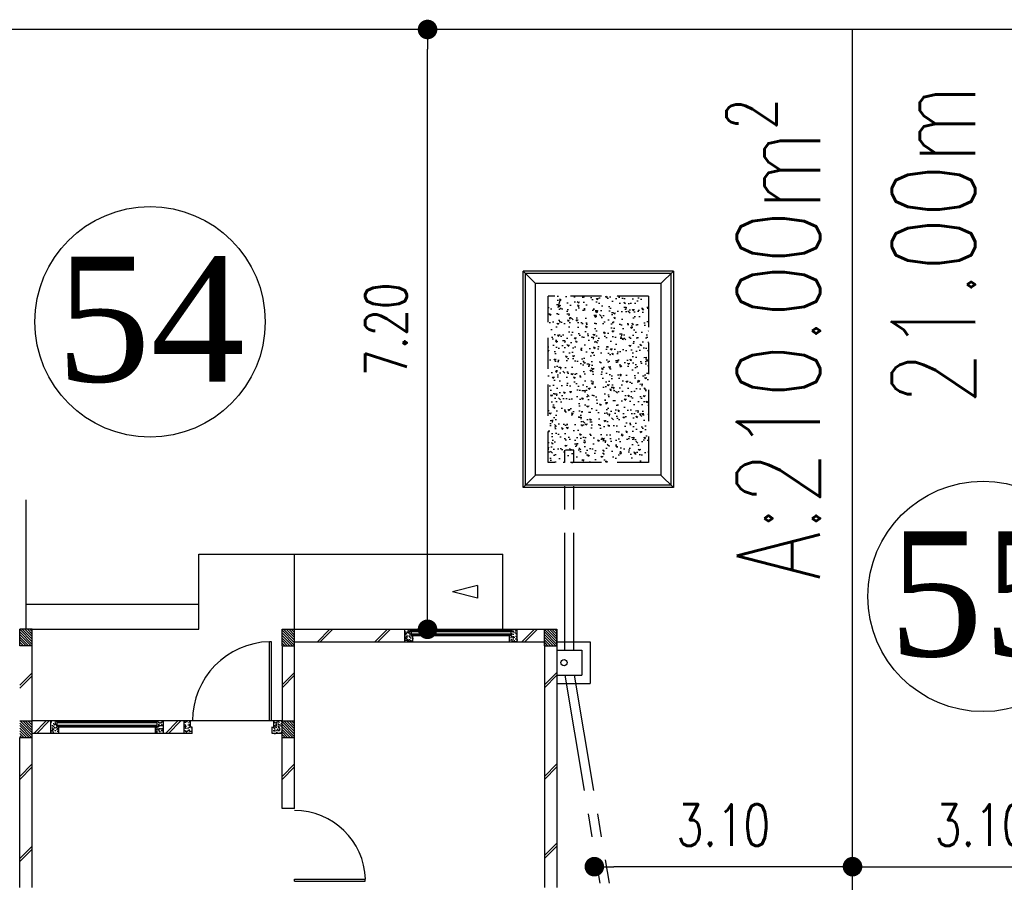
# Model space of a CAD drawing. Header units: millimetres. Extents: x 301 to 1479, y 491 to 1341.
# Tile 126 of 256: x 380 to 392, y 661 to 671. Entities that reach past the tile are written whole.
import ezdxf
from ezdxf.enums import TextEntityAlignment as Align

# ---------------------------------------------------------------- set-up
doc = ezdxf.new("R2010")
doc.units = ezdxf.units.MM
doc.header["$LTSCALE"] = 1.5
doc.header["$MEASUREMENT"] = 0
doc.linetypes.add('HIDDEN', pattern=[0.375, 0.25, -0.125])
doc.linetypes.add('PHANTOM2', pattern=[1.25, 0.625, -0.125, 0.125, -0.125, 0.125, -0.125])
for name, color, linetype in [('AP&SA', 254, 'HIDDEN'), ('Blk', 7, 'Continuous'), ('Block', 46, 'Continuous'), ('boundary', 3, 'Continuous'), ('Boundary Wall', 64, 'Continuous'), ('BWCN', 4, 'Continuous'), ('DIM', 6, 'Continuous'), ('DOOR', 3, 'Continuous'), ('Ele', 8, 'Continuous'), ('HATCH', 7, 'Continuous'), ('Hatch Aggregate', 252, 'Continuous'), ('Hatch Col. C1 GF Ext.', 84, 'Continuous'), ('Hatch Col. C3 GF', 10, 'Continuous'), ('Hatch Stub Col', 251, 'Continuous'), ('Kerb', 251, 'Continuous'), ('Paving Block', 251, 'Continuous'), ('PVC Pipe 110', 69, 'Continuous'), ('PVC RWP 75', 77, 'Continuous'), ('ROAD', 8, 'Continuous'), ('TEXT', 7, 'Continuous'), ('TXTAREA', 10, 'Continuous'), ('WINDOW', 1, 'Continuous')]:
    doc.layers.add(name, color=color, linetype=linetype)
doc.styles.add('RS1', font='romans.shx', dxfattribs={"width": 0.75, "height": 0.5})
doc.styles.add('RS2', font='romans.shx', dxfattribs={"width": 0.75, "height": 1})
doc.styles.add('times', font='times.ttf')
doc.dimstyles.new('Souillac5', dxfattribs={"dimscale": 0.5, "dimtxt": 0.5, "dimasz": 0.47, "dimexe": 0, "dimexo": 1, "dimgap": 0.5, "dimtad": 1, "dimzin": 0, "dimdsep": 46, "dimtxsty": 'RS1', "dimblk": 'DOT', "dimcen": 3, "dimse1": 1, "dimse2": 1, "dimclrd": 6, "dimclre": 6, "dimclrt": 7, "dimaunit": 1, "dimadec": 0, "dimazin": 0, "dimtfac": 1, "dimtofl": 0, "dimtmove": 1, "dimatfit": 3, "dimfxl": 1, "dimtolj": 1, "dimtzin": 0, "dimlwe": -1, "dimarcsym": 0})
pattern_1 = [(50, (388.26804, 127.90737), (0.071726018, -0.0062752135), [0.0075, -0.0825]), (355, (388.26804, 127.90737), (-0.013875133, 0.075219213), [0.006, -0.066]), (100.451444, (388.27402, 127.90685), (0.057850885, 0.068943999), [0.006374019, -0.070114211]), (46.1842, (388.26804, 127.92737), (0.106724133, -0.016551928), [0.01125, -0.12375]), (96.635635, (388.27693, 127.92599), (0.093466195, 0.09741186), [0.009561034, -0.105171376]), (351.184164, (388.26804, 127.92737), (0.093466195, 0.09741186), [0.009, -0.099]), (21, (388.27804, 127.92237), (0.059690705, -0.040261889), [0.0075, -0.0825]), (326, (388.27804, 127.92237), (0.024331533, 0.072515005), [0.006, -0.066]), (71.451445, (388.283015, 127.91902), (0.084022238, 0.032253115), [0.006374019, -0.070114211]), (37.5, (388.26804, 127.907373), (0.0012159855, 0.0332893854), [0, -0.0652, 0, -0.067, 0, -0.06625]), (7.5, (388.26804, 127.907373), (0.0263069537, 0.0394411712), [0, -0.0382, 0, -0.0637, 0, -0.02525]), (327.5, (388.24574, 127.907373), (0.0533822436, -0.0022554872), [0, -0.025, 0, -0.078, 0, -0.1035]), (317.5, (388.23574, 127.907373), (0.058318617, 0.010010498), [0, -0.0325, 0, -0.0518, 0, -0.0735])]
pattern_2 = [(50, (388.36804, 127.95737), (0.071726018, -0.0062752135), [0.0075, -0.0825]), (355, (388.36804, 127.95737), (-0.013875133, 0.075219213), [0.006, -0.066]), (100.451444, (388.37402, 127.95685), (0.057850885, 0.068943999), [0.006374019, -0.070114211]), (46.1842, (388.36804, 127.97737), (0.106724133, -0.016551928), [0.01125, -0.12375]), (96.635635, (388.37693, 127.97599), (0.093466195, 0.09741186), [0.009561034, -0.105171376]), (351.184164, (388.36804, 127.97737), (0.093466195, 0.09741186), [0.009, -0.099]), (21, (388.37804, 127.97237), (0.059690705, -0.040261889), [0.0075, -0.0825]), (326, (388.37804, 127.97237), (0.024331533, 0.072515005), [0.006, -0.066]), (71.451445, (388.383015, 127.96902), (0.084022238, 0.032253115), [0.006374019, -0.070114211]), (37.5, (388.36804, 127.957373), (0.0012159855, 0.0332893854), [0, -0.0652, 0, -0.067, 0, -0.06625]), (7.5, (388.36804, 127.957373), (0.0263069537, 0.0394411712), [0, -0.0382, 0, -0.0637, 0, -0.02525]), (327.5, (388.34574, 127.957373), (0.0533822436, -0.0022554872), [0, -0.025, 0, -0.078, 0, -0.1035]), (317.5, (388.33574, 127.957373), (0.058318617, 0.010010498), [0, -0.0325, 0, -0.0518, 0, -0.0735])]

# ---------------------------------------------------------------- blocks, each defined once
blk = doc.blocks.new('Dr1000')
at = {"layer": 'DOOR'}
for p, q in [((-50, 0), (-50, 950)), ((-25, 950), (-50, 950)), ((-25, 0), (-25, 950)), ((-25, 0), (-50, 0))]:
    blk.add_line(p, q, dxfattribs=at)
blk.add_arc((-24, 0), 951, 91.542, 179.9858, dxfattribs=at)
blk = doc.blocks.new('Dr900')
at = {"layer": 'DOOR'}
for p, q in [((-50, 0), (-50, 850)), ((-25, 850), (-50, 850)), ((-25, 0), (-25, 850)), ((-25, 0), (-50, 0))]:
    blk.add_line(p, q, dxfattribs=at)
blk.add_arc((-24, 0), 851, 91.728, 179.9822, dxfattribs=at)
blk = doc.blocks.new('SSSU-D2')
at = {"layer": 'HATCH'}
h = blk.add_hatch(dxfattribs=at)
h.set_pattern_fill('ANSI31', color=256, scale=0.175, angle=630)
h.set_pattern_definition([(315, (-162.234888, -4.168587), (0.0154679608, 0.0154679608), [])])
h.paths.add_polyline_path([(-3.15, 0), (-3.3, 0), (-3.3, -0.2), (-3.15, -0.2)])
h = blk.add_hatch(dxfattribs=at)
h.set_pattern_fill('ANSI31', color=256, scale=0.175, angle=630)
h.set_pattern_definition([(315, (-165.384888, -4.168587), (0.0154679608, 0.0154679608), [])])
h.paths.add_polyline_path([(0, 0), (-0.15, 0), (-0.15, -0.2), (0, -0.2)])
h = blk.add_hatch(dxfattribs=at)
h.set_pattern_fill('ANSI31', color=256, scale=0.175, angle=630)
h.set_pattern_definition([(315, (-162.234888, -3.068587), (0.0154679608, 0.0154679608), [])])
h.paths.add_polyline_path([(-3.15, -1.1), (-3.3, -1.1), (-3.3, -1.3), (-3.15, -1.3)])
at = {"layer": 'Hatch Aggregate'}
h = blk.add_hatch(dxfattribs=at)
h.set_pattern_fill('AR-CONC', color=256, scale=0.03, angle=90)
h.set_pattern_definition([(140, (33568.45174, -774197.05092), (0.018825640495, 0.21517805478), [0.0225, -0.2475]), (85, (33568.45174, -774197.05092), (-0.22565764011, -0.041625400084), [0.018, -0.198]), (190.45144446, (33568.45331, -774197.033), (-0.20683199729, 0.17355265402), [0.0191220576, -0.2103426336]), (136.1842, (33568.39174, -774197.05092), (0.04965578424, 0.3201723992), [0.03375, -0.37125]), (186.63563549, (33568.39588, -774197.02424), (-0.29223558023, 0.2803985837), [0.0286831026, -0.315514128]), (81.18416399, (33568.39174, -774197.05092), (-0.29223558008, 0.28039858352), [0.027, -0.2970000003]), (111, (33568.40674, -774197.02092), (0.1207856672, 0.179072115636), [0.0225, -0.2475]), (56, (33568.40674, -774197.02092), (-0.217545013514, 0.072994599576), [0.018, -0.198]), (161.45144474, (33568.4168, -774197.006), (-0.09675934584, 0.25206671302), [0.019122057, -0.2103426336]), (127.5, (33568.45174, -774197.05092), (-0.0998681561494, 0.003647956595), [0, -0.1956, 0, -0.201, 0, -0.19875]), (97.5, (33568.45174, -774197.05092), (-0.118323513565, 0.078920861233), [0, -0.1146, 0, -0.1911, 0, -0.07575]), (57.5, (33568.45174, -774197.11782), (0.00676646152, 0.160146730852), [0, -0.075, 0, -0.234, 0, -0.3105]), (47.5, (33568.45174, -774197.14782), (-0.0300314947, 0.174955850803), [0, -0.0975, 0, -0.1554, 0, -0.2205])])
h.paths.add_polyline_path([(-0.105, 2), (1.1, 2), (1.1, 4), (-0.105, 4)])
at = {"layer": 'Hatch Col. C1 GF Ext.'}
h = blk.add_hatch(dxfattribs=at)
h.set_pattern_fill('ANSI31', color=256, scale=0.175, angle=-90)
h.set_pattern_definition([(315, (409.424486, 122.722963), (0.0154679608, 0.0154679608), [])])
h.paths.add_polyline_path([(-6.3, 0), (-6.45, 0), (-6.45, -0.2), (-6.3, -0.2)])
at = {"layer": 'Hatch Col. C3 GF'}
h = blk.add_hatch(dxfattribs=at)
h.set_pattern_fill('ANSI31', color=256, scale=0.175, angle=-90)
h.set_pattern_definition([(315, (409.424486, 122.772963), (0.0154679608, 0.0154679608), [])])
h.paths.add_polyline_path([(-6.3, -1.1), (-6.45, -1.1), (-6.45, -1.3), (-6.3, -1.3)])
at = {"layer": 'Hatch Stub Col', "linetype": 'ByBlock'}
h = blk.add_hatch(dxfattribs=at)
h.set_pattern_fill('AR-CONC', color=256, scale=0.01, angle=720)
h.set_pattern_definition(pattern_1)
h.paths.add_polyline_path([(-1.825, -0.15), (-1.73, -0.15), (-1.73, -0.075), (-1.75, -0.075), (-1.75, 0), (-1.825, 0)])
h = blk.add_hatch(dxfattribs=at)
h.set_pattern_fill('AR-CONC', color=256, scale=0.01, angle=720)
h.set_pattern_definition(pattern_1)
h.paths.add_polyline_path([(-0.57, -0.15), (-0.475, -0.15), (-0.475, 0), (-0.55, 0), (-0.55, -0.075), (-0.57, -0.075)])
h = blk.add_hatch(dxfattribs=at)
h.set_pattern_fill('AR-CONC', color=256, scale=0.01, angle=720)
h.set_pattern_definition(pattern_2)
h.paths.add_polyline_path([(-6.075, -1.25), (-5.98, -1.25), (-5.98, -1.175), (-6, -1.175), (-6, -1.1), (-6.075, -1.1)])
h = blk.add_hatch(dxfattribs=at)
h.set_pattern_fill('AR-CONC', color=256, scale=0.01, angle=720)
h.set_pattern_definition(pattern_2)
h.paths.add_polyline_path([(-4.82, -1.25), (-4.725, -1.25), (-4.725, -1.1), (-4.8, -1.1), (-4.8, -1.175), (-4.82, -1.175)])
h = blk.add_hatch(dxfattribs=at)
h.set_pattern_fill('AR-CONC', color=256, scale=0.01, angle=720)
h.set_pattern_definition(pattern_2)
h.paths.add_polyline_path([(-4.475, -1.25), (-4.38, -1.25), (-4.38, -1.175), (-4.4, -1.175), (-4.4, -1.1), (-4.475, -1.1)])
h = blk.add_hatch(dxfattribs=at)
h.set_pattern_fill('AR-CONC', color=256, scale=0.01, angle=720)
h.set_pattern_definition([(50, (388.26804, 127.95737), (0.071726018, -0.0062752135), [0.0075, -0.0825]), (355, (388.26804, 127.95737), (-0.013875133, 0.075219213), [0.006, -0.066]), (100.451444, (388.27402, 127.95685), (0.057850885, 0.068943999), [0.006374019, -0.070114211]), (46.1842, (388.26804, 127.97737), (0.106724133, -0.016551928), [0.01125, -0.12375]), (96.635635, (388.27693, 127.97599), (0.093466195, 0.09741186), [0.009561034, -0.105171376]), (351.184164, (388.26804, 127.97737), (0.093466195, 0.09741186), [0.009, -0.099]), (21, (388.27804, 127.97237), (0.059690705, -0.040261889), [0.0075, -0.0825]), (326, (388.27804, 127.97237), (0.024331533, 0.072515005), [0.006, -0.066]), (71.451445, (388.283015, 127.96902), (0.084022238, 0.032253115), [0.006374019, -0.070114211]), (37.5, (388.26804, 127.957373), (0.0012159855, 0.0332893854), [0, -0.0652, 0, -0.067, 0, -0.06625]), (7.5, (388.26804, 127.957373), (0.0263069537, 0.0394411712), [0, -0.0382, 0, -0.0637, 0, -0.02525]), (327.5, (388.24574, 127.957373), (0.0533822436, -0.0022554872), [0, -0.025, 0, -0.078, 0, -0.1035]), (317.5, (388.23574, 127.957373), (0.058318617, 0.010010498), [0, -0.0325, 0, -0.0518, 0, -0.0735])])
h.paths.add_polyline_path([(-3.42, -1.25), (-3.3, -1.25), (-3.3, -1.1), (-3.4, -1.1), (-3.4, -1.175), (-3.42, -1.175)])
at = {"layer": 'AP&SA', "linetype": 'HIDDEN'}
for p, q in [((-0.105, 2), (-0.105, 4)), ((1.1, 4), (-0.105, 4)), ((1.1, 4), (1.1, 2)), ((1.1, 2), (-0.105, 2))]:
    blk.add_line(p, q, dxfattribs=at)
at = {"layer": 'Block', "linetype": 'ByBlock'}
for p, q in [((-3.15, 0), (-1.825, 0)), ((-0.475, 0), (-0.15, 0)), ((0, 0), (0, -3.1)), ((-6.3, -1.1), (-6.3, -0.2)), ((-3.3, -0.2), (-3.3, -1.1)), ((-3.15, -0.15), (-1.825, -0.15)), ((-3.15, -1.1), (-3.15, -0.2)), ((-0.475, -0.15), (-0.15, -0.15)), ((-0.15, -0.15), (-0.15, -3.1)), ((-6.075, -1.1), (-6.3, -1.1)), ((-4.475, -1.1), (-4.725, -1.1)), ((-6.45, -3.1), (-6.45, -1.3)), ((-6.075, -1.25), (-6.3, -1.25)), ((-6.3, -3.1), (-6.3, -1.3)), ((-4.475, -1.25), (-4.725, -1.25)), ((-3.3, -2.15), (-3.3, -1.3)), ((-3.15, -2.15), (-3.15, -1.3)), ((-3.15, -2.15), (-3.3, -2.15))]:
    blk.add_line(p, q, dxfattribs=at)
at = {"layer": 'Boundary Wall', "linetype": 'ByBlock'}
blk.add_line((-6.375, 1.555), (-6.375, 0), dxfattribs=at)
at = {"layer": 'BWCN'}
for p, q in [((-3.3, 0), (-3.15, 0)), ((-3.3, -0.2), (-3.3, 0)), ((-3.15, -0.2), (-3.15, 0)), ((-1.825, -0.15), (-1.825, 0)), ((-1.825, 0), (-1.75, 0)), ((-1.75, -0.075), (-1.75, 0)), ((-0.55, -0.075), (-0.55, 0)), ((-0.55, 0), (-0.475, 0)), ((-0.475, -0.15), (-0.475, 0)), ((-0.15, 0), (0, 0)), ((-0.15, -0.2), (-0.15, 0)), ((0, -0.2), (0, 0)), ((-6.45, -0.2), (-6.45, 0)), ((-6.3, 0), (-6.45, 0)), ((-6.3, -0.2), (-6.3, 0)), ((-1.73, -0.075), (-1.75, -0.075)), ((-1.73, -0.15), (-1.73, -0.075)), ((-0.57, -0.15), (-0.57, -0.075)), ((-0.57, -0.075), (-0.55, -0.075)), ((-6.3, -0.2), (-6.45, -0.2)), ((-3.3, -0.2), (-3.15, -0.2)), ((-1.825, -0.15), (-1.73, -0.15)), ((-0.57, -0.15), (-0.475, -0.15)), ((-0.15, -0.2), (0, -0.2)), ((-6.45, -1.1), (-6.3, -1.1)), ((-6.3, -1.3), (-6.3, -1.1)), ((-6.075, -1.25), (-6.075, -1.1)), ((-6, -1.1), (-6.075, -1.1)), ((-6, -1.175), (-6, -1.1)), ((-5.98, -1.175), (-6, -1.175)), ((-5.98, -1.25), (-5.98, -1.175)), ((-4.82, -1.25), (-4.82, -1.175)), ((-4.82, -1.175), (-4.8, -1.175)), ((-4.8, -1.175), (-4.8, -1.1)), ((-4.725, -1.1), (-4.8, -1.1)), ((-4.725, -1.25), (-4.725, -1.1)), ((-4.4, -1.1), (-4.475, -1.1)), ((-4.475, -1.25), (-4.475, -1.1)), ((-4.4, -1.175), (-4.4, -1.1)), ((-4.38, -1.175), (-4.4, -1.175)), ((-4.38, -1.25), (-4.38, -1.175)), ((-3.42, -1.25), (-3.42, -1.175)), ((-3.42, -1.175), (-3.4, -1.175)), ((-3.3, -1.1), (-3.4, -1.1)), ((-3.4, -1.175), (-3.4, -1.1)), ((-3.3, -1.1), (-3.15, -1.1)), ((-3.3, -1.3), (-3.3, -1.1)), ((-3.15, -1.3), (-3.15, -1.1)), ((-6.45, -1.3), (-6.3, -1.3)), ((-5.98, -1.25), (-6.075, -1.25)), ((-4.725, -1.25), (-4.82, -1.25)), ((-4.38, -1.25), (-4.475, -1.25)), ((-3.3, -1.25), (-3.42, -1.25)), ((-3.3, -1.3), (-3.15, -1.3))]:
    blk.add_line(p, q, dxfattribs=at)
at = {"layer": 'Ele'}
for p, q in [((-4.3, 0), (-4.3, 0.9)), ((-4.3, 0.9), (-0.65, 0.9)), ((-3.15, 0), (-3.15, 0.9)), ((-0.65, 0), (-0.65, 0.9)), ((-6.375, 0.3), (-4.3, 0.3)), ((-1.75, 0), (-0.55, 0)), ((-6.3, 0), (-4.3, 0)), ((-1.75, -0.01), (-0.55, -0.01)), ((-1.75, -0.07), (-0.55, -0.07)), ((-1.73, -0.075), (-0.57, -0.075)), ((-1.73, -0.15), (-0.57, -0.15)), ((-4.8, -1.1), (-6, -1.1)), ((-4.8, -1.11), (-6, -1.11)), ((-4.8, -1.17), (-6, -1.17)), ((-4.82, -1.175), (-5.98, -1.175)), ((-3.4, -1.1), (-4.4, -1.1)), ((-4.82, -1.25), (-5.98, -1.25))]:
    blk.add_line(p, q, dxfattribs=at)
at = {"layer": 'Ele', "linetype": 'ByBlock'}
blk.add_line((-0.952, 0.525), (-0.952, 0.375), dxfattribs=at)
at = {"layer": 'HATCH'}
for p, q in [((-2.725, 0), (-2.875, -0.15)), ((-2.69, 0), (-2.84, -0.15)), ((-2.034, 0), (-2.184, -0.15)), ((-1.998, 0), (-2.148, -0.15)), ((-0.27, 0), (-0.42, -0.15)), ((-0.234, 0), (-0.384, -0.15)), ((-6.3, -0.522), (-6.45, -0.672)), ((-6.3, -0.558), (-6.45, -0.708)), ((-3.15, -0.517), (-3.3, -0.667)), ((-3.15, -0.552), (-3.3, -0.702)), ((0, -0.517), (-0.15, -0.667)), ((0, -0.552), (-0.15, -0.702)), ((-6.132, -1.1), (-6.282, -1.25)), ((-6.096, -1.1), (-6.246, -1.25)), ((-4.55, -1.1), (-4.7, -1.25)), ((-4.514, -1.1), (-4.664, -1.25)), ((-6.3, -1.617), (-6.45, -1.767)), ((-6.3, -1.653), (-6.45, -1.803)), ((-3.15, -1.617), (-3.3, -1.767)), ((-3.15, -1.653), (-3.3, -1.803)), ((0, -1.617), (-0.15, -1.767)), ((0, -1.653), (-0.15, -1.803)), ((0, -2.566), (-0.15, -2.716)), ((-6.3, -2.603), (-6.45, -2.753)), ((-6.3, -2.638), (-6.45, -2.788)), ((0, -2.602), (-0.15, -2.752))]:
    blk.add_line(p, q, dxfattribs=at)
at = {"layer": 'Kerb'}
for p, q in [((-0.405, 1.7), (-0.405, 4.3)), ((1.4, 4.3), (-0.405, 4.3)), ((-0.255, 4.15), (-0.405, 4.3)), ((-0.375, 1.73), (-0.375, 4.27)), ((1.37, 4.27), (-0.375, 4.27)), ((1.25, 4.15), (1.4, 4.3)), ((1.37, 4.27), (1.37, 1.73)), ((1.4, 4.3), (1.4, 1.7)), ((-0.255, 1.85), (-0.255, 4.15)), ((1.25, 4.15), (-0.255, 4.15)), ((1.25, 4.15), (1.25, 1.85)), ((-0.255, 1.85), (-0.405, 1.7)), ((1.25, 1.85), (-0.255, 1.85)), ((1.25, 1.85), (1.4, 1.7)), ((1.4, 1.7), (-0.405, 1.7)), ((1.37, 1.73), (-0.375, 1.73)), ((0, -0.15), (0.4, -0.15)), ((0.4, -0.15), (0.4, -0.65)), ((0, -0.25), (0.3, -0.25)), ((0.3, -0.25), (0.3, -0.55)), ((0, -0.55), (0.3, -0.55)), ((0, -0.65), (0.4, -0.65))]:
    blk.add_line(p, q, dxfattribs=at)
at = {"layer": 'Paving Block', "linetype": 'ByBlock'}
for p in [(-0.952, 0.525), (-0.952, 0.375)]:
    blk.add_line(p, (-1.252, 0.45), dxfattribs=at)
at = {"layer": 'PVC Pipe 110', "linetype": 'PHANTOM2', "ltscale": 2}
blk.add_line((0.04, 3.963), (0.013, 3.857), dxfattribs=at)
at = {"layer": 'PVC Pipe 110', "linetype": 'PHANTOM2', "ltscale": 0.03}
blk.add_line((0.205, 2.15), (0.095, 2.15), dxfattribs=at)
at = {"layer": 'PVC Pipe 110', "linetype": 'PHANTOM2', "ltscale": 1.5}
for p, q in [((0.095, -0.25), (0.095, 2.15)), ((0.205, -0.25), (0.205, 2.15)), ((0.094, -0.55), (0.794, -4.7)), ((0.206, -0.55), (0.906, -4.7))]:
    blk.add_line(p, q, dxfattribs=at)
at = {"layer": 'PVC RWP 75'}
blk.add_circle((0.087, -0.4), 0.0375, dxfattribs=at)
blk.add_circle((0.087, -0.4), 0.0375, dxfattribs=at)
blk.add_circle((0.087, -0.4), 0.0375, dxfattribs=at)
at = {"layer": 'WINDOW'}
for p, q in [((-1.75, -0.025), (-0.55, -0.025)), ((-1.75, -0.055), (-0.55, -0.055)), ((-4.8, -1.125), (-6, -1.125)), ((-4.8, -1.155), (-6, -1.155))]:
    blk.add_line(p, q, dxfattribs=at)
at = {"layer": 'DOOR', "xscale": 0.001, "yscale": 0.001, "zscale": 0.001}
blk.add_blockref('Dr1000', (-3.4, -1.1), dxfattribs=at)
at = {"layer": 'DOOR', "xscale": 0.001, "yscale": 0.001, "zscale": 0.001, "rotation": 270}
blk.add_blockref('Dr900', (-3.15, -3.05), dxfattribs=at)
blk = doc.blocks.new('_DOT')
at = {"color": 0, "linetype": 'ByBlock'}
blk.add_line((-0.5, 0), (-1, 0), dxfattribs=at)
at = {"color": 0, "linetype": 'ByBlock', "const_width": 0.5}
blk.add_lwpolyline([(-0.25, 0, 1), (0.25, 0, 1)], format="xyb", close=True, dxfattribs=at)
blk = doc.blocks.new('*D199')
at = {"layer": 'DEFPOINTS', "color": 0, "transparency": 16777216}
for p in [(384.785, 670.769), (384.925, 670.769), (384.925, 663.569)]:
    blk.add_point(p, dxfattribs=at)
at = {"layer": 'DIM', "color": 6, "lineweight": -2, "transparency": 16777216}
blk.add_line((384.785, 663.804), (384.785, 670.534), dxfattribs=at)
at = {"layer": 'DIM', "color": 6, "lineweight": -2, "transparency": 16777216, "xscale": 0.235, "yscale": 0.235, "zscale": 0.235}
for p, rotation in [((384.785, 670.769), 90), ((384.785, 663.569), 270)]:
    blk.add_blockref('_DOT', p, dxfattribs=dict(at, rotation=rotation))
at = {"layer": 'DIM', "color": 7, "transparency": 16777216, "insert": (384.285, 667.169), "char_height": 0.5, "attachment_point": 5, "rotation": 90, "style": 'RS1'}
blk.add_mtext('\\A1;7.20', dxfattribs=at)
blk = doc.blocks.new('*D201')
at = {"layer": 'DEFPOINTS', "color": 0, "transparency": 16777216}
for p in [(386.788, 660.719), (386.788, 660.719), (389.888, 660.719)]:
    blk.add_point(p, dxfattribs=at)
at = {"layer": 'DIM', "color": 6, "lineweight": -2, "transparency": 16777216}
blk.add_line((389.653, 660.719), (387.023, 660.719), dxfattribs=at)
at = {"layer": 'DIM', "color": 6, "lineweight": -2, "transparency": 16777216, "xscale": 0.235, "yscale": 0.235, "zscale": 0.235, "rotation": 180}
blk.add_blockref('_DOT', (386.788, 660.719), dxfattribs=at)
at = {"layer": 'DIM', "color": 6, "lineweight": -2, "transparency": 16777216, "xscale": 0.235, "yscale": 0.235, "zscale": 0.235}
blk.add_blockref('_DOT', (389.888, 660.719), dxfattribs=at)
at = {"layer": 'DIM', "color": 7, "transparency": 16777216, "insert": (388.338, 661.219), "char_height": 0.5, "attachment_point": 5, "style": 'RS1'}
blk.add_mtext('\\A1;3.10', dxfattribs=at)
blk = doc.blocks.new('*D192')
at = {"layer": 'DEFPOINTS', "color": 0, "transparency": 16777216}
for p in [(389.888, 660.719), (392.988, 660.719), (392.988, 660.719)]:
    blk.add_point(p, dxfattribs=at)
at = {"layer": 'DIM', "color": 6, "lineweight": -2, "transparency": 16777216}
blk.add_line((390.123, 660.719), (392.753, 660.719), dxfattribs=at)
at = {"layer": 'DIM', "color": 6, "lineweight": -2, "transparency": 16777216, "xscale": 0.235, "yscale": 0.235, "zscale": 0.235, "rotation": 180}
blk.add_blockref('_DOT', (389.888, 660.719), dxfattribs=at)
at = {"layer": 'DIM', "color": 6, "lineweight": -2, "transparency": 16777216, "xscale": 0.235, "yscale": 0.235, "zscale": 0.235}
blk.add_blockref('_DOT', (392.988, 660.719), dxfattribs=at)
at = {"layer": 'DIM', "color": 7, "transparency": 16777216, "insert": (391.438, 661.219), "char_height": 0.5, "attachment_point": 5, "style": 'RS1'}
blk.add_mtext('\\A1;3.10', dxfattribs=at)

msp = doc.modelspace()

# ---------------------------------------------------------------- linework, layer by layer
at = {"layer": 'boundary'}
msp.add_line((389.8876, 628.769), (389.8876, 670.769), dxfattribs=at)
at = {"layer": 'ROAD'}
msp.add_line((489.1387, 670.769), (333.4686, 670.769), dxfattribs=at)
at = {"layer": 'TXTAREA'}
for centre in [(381.4528, 667.2595), (391.456, 663.9631)]:
    msp.add_circle(centre, 1.3831, dxfattribs=at)

# ---------------------------------------------------------------- block references
at = {"layer": 'Blk'}
msp.add_blockref('SSSU-D2', (386.3376, 663.569), dxfattribs=at)

# ---------------------------------------------------------------- texts
at = {"layer": 'TEXT', "style": 'RS2', "width": 0.75}
for s, rotation, p in [('21.00m', 89.94887, (391.3591, 666.2609)), ('A:210.00m²', 89.98956, (389.4971, 664.1612))]:
    msp.add_text(s, height=1, rotation=rotation, dxfattribs=at).set_placement(p)
at = {"layer": 'TXTAREA', "style": 'times'}
for s, p in [('54', (381.4603, 667.293)), ('55', (391.456, 663.9966))]:
    msp.add_text(s, height=1.5, dxfattribs=at).set_placement(p, align=Align.MIDDLE_CENTER)

# ---------------------------------------------------------------- dimensions: what is measured, and where the dimension line sits
at = {"layer": 'DIM'}
for base, p1, p2, angle, picture, middle in [((384.7851, 670.769), (384.9253, 663.569), (384.9253, 670.769), 90, '*D199', (384.2851, 667.169)), ((386.7876, 660.719), (389.8876, 660.719), (386.7876, 660.719), 180, '*D201', (388.3376, 661.219))]:
    dim = msp.add_linear_dim(base=base, p1=p1, p2=p2, angle=angle, dimstyle='Souillac5', dxfattribs=at)
    dim.commit()
    dim.dimension.update_dxf_attribs({"geometry": picture, "text_midpoint": middle})
dim = msp.add_linear_dim(base=(392.9876, 660.719), p1=(389.8876, 660.719), p2=(392.9876, 660.719), dimstyle='Souillac5', dxfattribs=at)
dim.commit()
dim.dimension.update_dxf_attribs({"geometry": '*D192', "text_midpoint": (391.4376, 661.219)})

doc.saveas('drawing.dxf')
